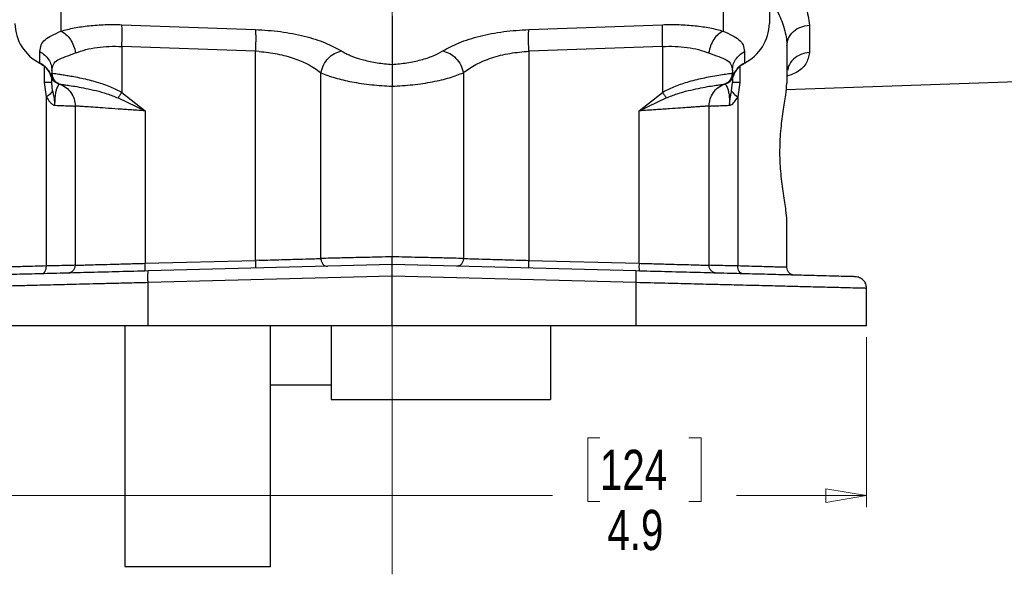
# Model space of a CAD drawing. Header units: inches. Extents: x 0.6 to 16.3, y 0.2 to 11.5.
# Tile 3 of 17: x 3.3 to 6.6, y 4.2 to 6.1. Entities that reach past the tile are written whole.
import ezdxf

# ---------------------------------------------------------------- set-up
doc = ezdxf.new("R2010")
doc.units = ezdxf.units.IN
doc.header["$MEASUREMENT"] = 0
doc.linetypes.add('CENTERX2', pattern=[0.8, 0.5, -0.1, 0.1, -0.1])
doc.styles.add('SLDTEXTSTYLE0', font='TXT', dxfattribs={"width": 0.75})
doc.dimstyles.new('SLDDIMSTYLE1', dxfattribs={"dimtxt": 0.137795, "dimasz": 0.14, "dimexe": 0, "dimexo": 0.0625, "dimgap": 0.034449, "dimtad": 0, "dimdec": 1, "dimlfac": 1.5, "dimrnd": 1e-09, "dimzin": 12, "dimdsep": 46, "dimtxsty": 'SLDTEXTSTYLE0', "dimblk1": 'CLOSED', "dimblk2": 'CLOSED', "dimsah": 1, "dimcen": 0.09, "dimadec": 0, "dimazin": 3, "dimtfac": 1, "dimtdec": 1, "dimtofl": 0, "dimtmove": 0, "dimatfit": 3, "dimldrblk": 'CLOSED', "dimfxl": 0, "dimfrac": 2, "dimtolj": 1, "dimtzin": 12, "dimarcsym": 0})

# ---------------------------------------------------------------- blocks, each defined once
blk = doc.blocks.new('_Closed')
at = {"color": 0, "linetype": 'ByBlock', "lineweight": -2}
for p, q in [((-1, 0.166667), (0, 0)), ((-1, 0.166667), (-1, -0.166667)), ((0, 0), (-1, -0.166667)), ((0, 0), (-1, 0))]:
    blk.add_line(p, q, dxfattribs=at)
blk = doc.blocks.new('_D_4')
at = {"color": 7, "linetype": 'Continuous', "lineweight": 0}
for p, q in [((2.9231, 5.0186), (2.9231, 4.4353)), ((6.1764, 5.0186), (6.1764, 4.4353)), ((5.2621, 4.6732), (5.2202, 4.6732)), ((5.2202, 4.6732), (5.2202, 4.4544)), ((5.5676, 4.6732), (5.6096, 4.6732)), ((5.6096, 4.6732), (5.6096, 4.4544)), ((2.9231, 4.4747), (5.0993, 4.4747)), ((6.1764, 4.4747), (5.7304, 4.4747)), ((5.2202, 4.4544), (5.2621, 4.4544)), ((5.6096, 4.4544), (5.5676, 4.4544))]:
    blk.add_line(p, q, dxfattribs=at)
at = {"color": 7, "linetype": 'Continuous', "lineweight": 18, "xscale": 0.14, "yscale": 0.14, "rotation": 180.0000000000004}
blk.add_blockref('_Closed', (2.9231, 4.4747, -1.6791), dxfattribs=at)
at = {"color": 7, "linetype": 'Continuous', "lineweight": 18, "xscale": 0.14, "yscale": 0.14}
blk.add_blockref('_Closed', (6.1764, 4.4747, -1.6791), dxfattribs=at)
at = {"color": 7, "linetype": 'Continuous', "lineweight": 18, "char_height": 0.1378, "attachment_point": 1, "style": 'SLDTEXTSTYLE0'}
for s, insert in [('124', (5.2621, 4.632)), ('4.9', (5.2876, 4.4259))]:
    blk.add_mtext(s, dxfattribs=dict(at, insert=insert))

msp = doc.modelspace()

# ---------------------------------------------------------------- linework, layer by layer
at = {"color": 7, "linetype": 'CENTERX2', "lineweight": 18}
for p, q in [((4.5497, 4.2048), (4.5497, 10.6823)), ((4.5497, 5.8795), (4.5497, 4.2048))]:
    msp.add_line(p, q, dxfattribs=at)
at = {"color": 7, "linetype": 'Continuous', "lineweight": 25}
for p, q in [((5.8431, 6.2138), (5.8431, 6.0952)), ((4.5497, 6.1208), (4.5497, 5.9544)), ((3.6232, 6.0908), (4.081, 6.0743)), ((5.0185, 6.0743), (5.4763, 6.0908)), ((5.9803, 6.089), (5.9803, 5.995)), ((4.081, 5.9997), (3.6232, 6.0162)), ((3.6232, 6.0162), (3.6232, 5.8584)), ((5.4763, 6.0162), (5.0185, 5.9997)), ((5.4763, 6.0162), (5.4763, 5.8584)), ((5.9031, 6.0177), (5.9031, 5.8897)), ((3.342, 5.9592), (3.342, 5.9984)), ((4.0943, 5.9989), (4.081, 5.9997)), ((4.081, 5.282), (4.081, 5.9997)), ((5.0185, 5.9997), (5.0185, 5.282)), ((5.7575, 5.9984), (5.7575, 5.9592)), ((3.3831, 5.9247), (3.3797, 5.9156)), ((3.3831, 5.9331), (3.3831, 5.9247)), ((3.3831, 5.9247), (3.3831, 5.9247)), ((4.3054, 5.2885), (4.3054, 5.9261)), ((4.7941, 5.9261), (4.7941, 5.2885)), ((5.7164, 5.9331), (5.7164, 5.9247)), ((5.7164, 5.9247), (5.7164, 5.9247)), ((5.7198, 5.9156), (5.7164, 5.9247)), ((3.3645, 5.8433), (3.3573, 5.8927)), ((3.3858, 5.8637), (3.3831, 5.8927)), ((3.401, 5.89), (3.4024, 5.8895)), ((3.4024, 5.8895), (3.4067, 5.888)), ((3.403, 5.8892), (3.405, 5.8885)), ((3.405, 5.8885), (3.4058, 5.8883)), ((3.4062, 5.8881), (3.4078, 5.8876)), ((3.4097, 5.887), (3.4098, 5.887)), ((5.6897, 5.887), (5.6903, 5.8872)), ((5.6897, 5.887), (5.6897, 5.887)), ((5.6937, 5.8883), (5.6945, 5.8885)), ((5.6945, 5.8885), (5.6964, 5.8892)), ((5.6953, 5.8894), (5.6984, 5.8899)), ((5.7136, 5.8637), (5.7164, 5.8927)), ((5.7164, 5.9066), (5.7164, 5.8927)), ((5.7422, 5.8927), (5.735, 5.8433)), ((5.901, 5.8682), (6.9108, 5.9035)), ((3.3645, 5.2628), (3.3645, 5.8433)), ((3.6232, 5.8584), (3.7032, 5.795)), ((5.3963, 5.795), (5.4763, 5.8584)), ((5.735, 5.8433), (5.735, 5.2628)), ((3.4631, 5.8116), (3.4631, 5.2651)), ((3.61, 5.8394), (3.7032, 5.795)), ((5.3963, 5.795), (5.4895, 5.8394)), ((5.6364, 5.2651), (5.6364, 5.8116)), ((3.7032, 5.795), (3.7032, 5.2721)), ((5.3963, 5.2721), (5.3963, 5.795)), ((5.9031, 5.2581), (5.9031, 5.4195)), ((3.7032, 5.2721), (4.081, 5.282)), ((4.5497, 5.2676), (3.7138, 5.2457)), ((4.0943, 5.2823), (4.081, 5.282)), ((5.3856, 5.2457), (4.5497, 5.2676)), ((5.0185, 5.282), (5.3963, 5.2721)), ((4.5497, 5.2276), (3.7128, 5.2057)), ((3.7128, 5.0579), (3.7128, 5.2057)), ((5.3867, 5.2057), (4.5497, 5.2276)), ((4.5497, 5.0579), (4.5497, 5.2276)), ((5.3867, 5.0579), (5.3867, 5.2057)), ((6.1764, 5.0579), (6.1764, 5.186)), ((4.5497, 5.0579), (3.7128, 5.0579)), ((5.3867, 5.0579), (4.5497, 5.0579)), ((4.1331, 4.8546), (4.3411, 4.8546)), ((4.3411, 4.8043), (5.0931, 4.8043)), ((3.6331, 4.2313), (4.1331, 4.2313))]:
    msp.add_line(p, q, dxfattribs=at)
at = {"color": 8, "linetype": 'Continuous', "lineweight": 25}
for p, q in [((3.4144, 6.1369), (3.4144, 6.0687)), ((5.6851, 6.1369), (5.6851, 6.0687)), ((3.3573, 5.8927), (3.3573, 5.9481)), ((5.7422, 5.9476), (5.7422, 5.8927))]:
    msp.add_line(p, q, dxfattribs=at)
at = {"color": 7, "linetype": 'Continuous', "lineweight": 25, "flags": 128}
for points in [[(3.3434, 5.9579), (3.3427, 5.9577), (3.3422, 5.9582), (3.342, 5.9592)], [(5.7575, 5.9592), (5.7573, 5.9582), (5.757, 5.9578)]]:
    msp.add_lwpolyline(points, dxfattribs=at)
at = {"color": 7, "linetype": 'Continuous', "lineweight": 25}
for centre, radius, start, end in [((3.4107, 6.0974), 0.1543, 180.8345, 243.552), ((5.6888, 6.0974), 0.1543, 296.448, 359.1655), ((3.3076, 5.8915), 0.0759, 18.4795, 63.0936), ((5.7919, 5.8915), 0.0759, 116.9064, 161.5203)]:
    msp.add_arc(centre, radius, start, end, dxfattribs=at)
at = {"color": 8, "linetype": 'Continuous', "lineweight": 25}
for points, knots in [([(5.8781, 6.2838), (5.8969, 6.2627), (5.9364, 6.2186), (5.9723, 6.1516), (5.9776, 6.1098), (5.9803, 6.089)], [0, 0, 0, 0, 0.3129051, 0.6566476, 1, 1, 1, 1]), ([(5.8431, 6.1826), (5.8454, 6.1792), (5.8518, 6.1699), (5.8634, 6.1501), (5.8768, 6.1245), (5.8885, 6.096), (5.8968, 6.0689), (5.9021, 6.0426), (5.9028, 6.0258), (5.9031, 6.0177)], [0, 0, 0, 0, 0.059371, 0.161744, 0.34573, 0.508352, 0.670782, 0.840827, 1, 1, 1, 1]), ([(5.9803, 5.995), (5.9777, 5.9816), (5.9725, 5.955), (5.944, 5.9285), (5.9128, 5.9174), (5.9031, 5.9139)], [0, 0, 0, 0, 0.40642, 0.814276, 1, 1, 1, 1]), ([(5.9803, 5.995), (5.9701, 5.9936), (5.9496, 5.9907), (5.9245, 5.9732), (5.9089, 5.9533), (5.9068, 5.9393), (5.9062, 5.9348)], [0, 0, 0, 0, 0.288024, 0.576047, 0.864071, 1, 1, 1, 1])]:
    msp.add_open_spline(points, degree=3, knots=knots, dxfattribs=at)
at = {"color": 7, "linetype": 'Continuous', "lineweight": 25}
for points, knots in [([(3.4144, 6.0687), (3.4291, 6.0726), (3.4585, 6.0804), (3.5103, 6.0877), (3.5655, 6.0917), (3.604, 6.0911), (3.6232, 6.0908)], [0, 0, 0, 0, 0.252709, 0.503018, 0.751767, 1, 1, 1, 1]), ([(5.4763, 6.0908), (5.4955, 6.0911), (5.534, 6.0917), (5.5892, 6.0877), (5.641, 6.0804), (5.6704, 6.0726), (5.6851, 6.0687)], [0, 0, 0, 0, 0.248233, 0.496982, 0.747291, 1, 1, 1, 1]), ([(3.342, 5.9984), (3.3429, 6.0063), (3.3446, 6.022), (3.3587, 6.0392), (3.3808, 6.0533), (3.4033, 6.0636), (3.4144, 6.0687)], [0, 0, 0, 0, 0.264654, 0.523073, 0.764409, 1, 1, 1, 1]), ([(3.4144, 6.0687), (3.4202, 6.0655), (3.4318, 6.059), (3.447, 6.0411), (3.4589, 6.0189), (3.4626, 6.0024), (3.4645, 5.9941)], [0, 0, 0, 0, 0.249968, 0.49994, 0.749803, 1, 1, 1, 1]), ([(4.081, 6.0743), (4.11, 6.0724), (4.1683, 6.0686), (4.2505, 6.0523), (4.3235, 6.0297), (4.3585, 6.0104), (4.3762, 6.0007)], [0, 0, 0, 0, 0.244482, 0.491961, 0.74376, 1, 1, 1, 1]), ([(4.7233, 6.0007), (4.741, 6.0104), (4.7759, 6.0297), (4.849, 6.0523), (4.9312, 6.0686), (4.9895, 6.0724), (5.0185, 6.0743)], [0, 0, 0, 0, 0.25624, 0.508038, 0.755526, 1, 1, 1, 1]), ([(5.6851, 6.0687), (5.6793, 6.0655), (5.6676, 6.0591), (5.6525, 6.0411), (5.6407, 6.0188), (5.6369, 6.0023), (5.635, 5.9941)], [0, 0, 0, 0, 0.250197, 0.50006, 0.750032, 1, 1, 1, 1]), ([(5.6851, 6.0687), (5.696, 6.0636), (5.7184, 6.0533), (5.7407, 6.0393), (5.7549, 6.022), (5.7566, 6.0063), (5.7575, 5.9984)], [0, 0, 0, 0, 0.23134, 0.476902, 0.735333, 1, 1, 1, 1]), ([(3.4645, 5.9941), (3.4758, 5.998), (3.4981, 6.0058), (3.5376, 6.0131), (3.5794, 6.0172), (3.6087, 6.0165), (3.6232, 6.0162)], [0, 0, 0, 0, 0.257942, 0.505164, 0.754847, 1, 1, 1, 1]), ([(5.4763, 6.0162), (5.4909, 6.0165), (5.5201, 6.0171), (5.5621, 6.0131), (5.6015, 6.0058), (5.6237, 5.998), (5.635, 5.9941)], [0, 0, 0, 0, 0.246394, 0.494827, 0.743394, 1, 1, 1, 1]), ([(3.3831, 5.9331), (3.384, 5.9408), (3.3859, 5.9559), (3.4023, 5.9705), (3.4281, 5.9809), (3.4523, 5.9897), (3.4645, 5.9941)], [0, 0, 0, 0, 0.254168, 0.504669, 0.752418, 1, 1, 1, 1]), ([(4.0943, 5.9989), (4.1152, 5.9966), (4.1574, 5.9919), (4.2133, 5.9762), (4.2657, 5.9547), (4.291, 5.9365), (4.3054, 5.9261)], [0, 0, 0, 0, 0.240931, 0.486967, 0.707862, 1, 1, 1, 1]), ([(4.3054, 5.9261), (4.3079, 5.935), (4.3131, 5.9528), (4.3301, 5.9761), (4.3519, 5.9938), (4.3681, 5.9984), (4.3762, 6.0007)], [0, 0, 0, 0, 0.249953, 0.499901, 0.749686, 1, 1, 1, 1]), ([(4.3762, 6.0007), (4.3802, 5.9983), (4.3882, 5.9935), (4.4012, 5.9873), (4.4139, 5.982), (4.4245, 5.9781), (4.4342, 5.9749), (4.4425, 5.9724), (4.463, 5.9667), (4.498, 5.959), (4.5326, 5.9559), (4.5497, 5.9544)], [0, 0, 0, 0, 0.104569, 0.208887, 0.285784, 0.362343, 0.410875, 0.45947, 0.508235, 0.755683, 1, 1, 1, 1]), ([(4.5497, 5.9544), (4.5669, 5.9559), (4.6015, 5.959), (4.6495, 5.9695), (4.6921, 5.9833), (4.7129, 5.9949), (4.7233, 6.0007)], [0, 0, 0, 0, 0.244577, 0.492289, 0.744095, 1, 1, 1, 1]), ([(4.7233, 6.0007), (4.7314, 5.9984), (4.7476, 5.9938), (4.7694, 5.9761), (4.7864, 5.9528), (4.7916, 5.935), (4.7941, 5.9261)], [0, 0, 0, 0, 0.250314, 0.500099, 0.750047, 1, 1, 1, 1]), ([(4.7941, 5.9261), (4.8075, 5.9358), (4.8339, 5.955), (4.8896, 5.9777), (4.9522, 5.994), (4.9968, 5.9978), (5.0185, 5.9997)], [0, 0, 0, 0, 0.2603721, 0.513456, 0.7633458, 1, 1, 1, 1]), ([(5.635, 5.9941), (5.6472, 5.9897), (5.6714, 5.9809), (5.6972, 5.9705), (5.7136, 5.9559), (5.7155, 5.9408), (5.7164, 5.9331)], [0, 0, 0, 0, 0.247582, 0.495331, 0.745832, 1, 1, 1, 1]), ([(3.3434, 5.9579), (3.3494, 5.9542), (3.3613, 5.9467), (3.374, 5.9306), (3.3814, 5.9167), (3.3824, 5.9082), (3.3826, 5.9062)], [0, 0, 0, 0, 0.304244, 0.607202, 0.908956, 1, 1, 1, 1]), ([(4.5497, 5.9544), (4.5497, 5.952), (4.5497, 5.9453), (4.5497, 5.9274), (4.5497, 5.9032), (4.5497, 5.8871), (4.5497, 5.8795)], [0, 0, 0, 0, 0.1764719, 0.4994068, 0.763755, 1, 1, 1, 1]), ([(5.7282, 5.9323), (5.732, 5.9371), (5.7393, 5.9463), (5.7499, 5.9544), (5.7562, 5.9573), (5.7571, 5.9577)], [0, 0, 0, 0, 0.481489, 0.930261, 1, 1, 1, 1]), ([(3.403, 5.8892), (3.4002, 5.8904), (3.3943, 5.8931), (3.3873, 5.8996), (3.3822, 5.9072), (3.3805, 5.9128), (3.3797, 5.9156)], [0, 0, 0, 0, 0.233527, 0.496851, 0.748082, 1, 1, 1, 1]), ([(3.3831, 5.9247), (3.3846, 5.9245), (3.3874, 5.924), (3.403, 5.9219), (3.4208, 5.9192), (3.4384, 5.9164), (3.4593, 5.9126), (3.4834, 5.9078), (3.5102, 5.9016), (3.5434, 5.8925), (3.5821, 5.8801), (3.6102, 5.8653), (3.6232, 5.8584)], [0, 0, 0, 0, 0.138962, 0.269113, 0.351108, 0.429263, 0.503625, 0.592869, 0.67655, 0.754827, 0.887083, 1, 1, 1, 1]), ([(3.3831, 5.9247), (3.3835, 5.9206), (3.3843, 5.9124), (3.39, 5.9013), (3.3985, 5.8921), (3.406, 5.8887), (3.4098, 5.887)], [0, 0, 0, 0, 0.2500646, 0.5, 0.7499354, 1, 1, 1, 1]), ([(3.3845, 5.9138), (3.3849, 5.9126), (3.3856, 5.91), (3.3869, 5.9073), (3.3877, 5.9058)], [0, 0, 0, 0, 0.446171, 1, 1, 1, 1]), ([(4.3054, 5.9261), (4.3209, 5.9199), (4.3503, 5.9081), (4.4111, 5.8941), (4.4778, 5.8839), (4.5262, 5.8809), (4.5497, 5.8795)], [0, 0, 0, 0, 0.265995, 0.504203, 0.758357, 1, 1, 1, 1]), ([(4.5497, 5.8795), (4.5735, 5.881), (4.6219, 5.8839), (4.6894, 5.8942), (4.7499, 5.9083), (4.7793, 5.9201), (4.7941, 5.9261)], [0, 0, 0, 0, 0.243405, 0.495793, 0.743944, 1, 1, 1, 1]), ([(5.4763, 5.8584), (5.4893, 5.8653), (5.5095, 5.876), (5.5386, 5.8866), (5.5632, 5.8945), (5.5893, 5.9015), (5.6161, 5.9078), (5.6439, 5.9134), (5.6711, 5.9181), (5.6948, 5.9217), (5.7121, 5.924), (5.7149, 5.9245), (5.7164, 5.9247)], [0, 0, 0, 0, 0.112911, 0.176582, 0.245364, 0.323626, 0.407307, 0.496563, 0.609435, 0.73088, 0.861033, 1, 1, 1, 1]), ([(5.6897, 5.887), (5.6935, 5.8887), (5.7009, 5.8921), (5.7095, 5.9013), (5.7152, 5.9124), (5.716, 5.9206), (5.7164, 5.9247)], [0, 0, 0, 0, 0.2500646, 0.5, 0.7499354, 1, 1, 1, 1]), ([(5.6964, 5.8892), (5.6992, 5.8904), (5.7052, 5.8931), (5.7122, 5.8996), (5.7173, 5.9072), (5.719, 5.9128), (5.7198, 5.9156)], [0, 0, 0, 0, 0.233152, 0.496846, 0.748077, 1, 1, 1, 1]), ([(5.7195, 5.9132), (5.7196, 5.9138), (5.7206, 5.9206), (5.7239, 5.9273), (5.7282, 5.9322), (5.7282, 5.9323)], [0, 0, 0, 0, 0.090182, 0.993021, 1, 1, 1, 1]), ([(3.3831, 5.8927), (3.3831, 5.8969), (3.3831, 5.9025), (3.3831, 5.9058), (3.3831, 5.9066)], [0, 0, 0, 0, 0.76331, 1, 1, 1, 1]), ([(3.4097, 5.887), (3.4092, 5.8868), (3.4081, 5.8865), (3.4027, 5.8804), (3.3981, 5.8688), (3.3952, 5.8558), (3.3934, 5.8402), (3.3927, 5.8255), (3.3927, 5.818), (3.3927, 5.8142)], [0, 0, 0, 0, 0.283626, 0.55181, 0.675782, 0.791237, 0.898583, 0.949807, 1, 1, 1, 1]), ([(3.4098, 5.887), (3.4107, 5.8868), (3.4125, 5.8865), (3.4245, 5.8849), (3.443, 5.8823), (3.4681, 5.8784), (3.4988, 5.8727), (3.5339, 5.8649), (3.5716, 5.8548), (3.5973, 5.8445), (3.61, 5.8394)], [0, 0, 0, 0, 0.12446, 0.249254, 0.374506, 0.50025, 0.626407, 0.752472, 0.877609, 1, 1, 1, 1]), ([(5.4895, 5.8394), (5.5022, 5.8445), (5.5278, 5.8548), (5.5656, 5.8649), (5.6007, 5.8727), (5.6314, 5.8784), (5.6565, 5.8823), (5.675, 5.8849), (5.687, 5.8865), (5.6888, 5.8868), (5.6897, 5.887)], [0, 0, 0, 0, 0.1223905, 0.2475281, 0.3735932, 0.4997496, 0.6254944, 0.7507457, 0.8755397, 1, 1, 1, 1]), ([(5.6897, 5.887), (5.6903, 5.8868), (5.6913, 5.8865), (5.6968, 5.8804), (5.7014, 5.8688), (5.7043, 5.8558), (5.7061, 5.8402), (5.7068, 5.8255), (5.7068, 5.818), (5.7068, 5.8142)], [0, 0, 0, 0, 0.283626, 0.55181, 0.675782, 0.791237, 0.898583, 0.949807, 1, 1, 1, 1]), ([(5.9031, 5.4195), (5.9024, 5.4301), (5.9008, 5.4536), (5.8912, 5.5089), (5.8823, 5.5775), (5.8783, 5.6518), (5.8817, 5.7264), (5.8903, 5.7943), (5.9003, 5.8525), (5.9022, 5.8773), (5.9031, 5.8897)], [0, 0, 0, 0, 0.110482, 0.244407, 0.370029, 0.495469, 0.620683, 0.746398, 0.872841, 1, 1, 1, 1]), ([(3.3858, 5.8637), (3.3835, 5.8602), (3.3794, 5.8538), (3.3691, 5.8465), (3.3645, 5.8433)], [0, 0, 0, 0, 0.559542, 1, 1, 1, 1]), ([(3.3645, 5.8433), (3.3682, 5.837), (3.3739, 5.8272), (3.3826, 5.8192), (3.3881, 5.8155), (3.3911, 5.8147), (3.3927, 5.8142)], [0, 0, 0, 0, 0.471076, 0.725986, 0.860299, 1, 1, 1, 1]), ([(3.3858, 5.8637), (3.3868, 5.8585), (3.3883, 5.8501), (3.3904, 5.8391), (3.3915, 5.8318), (3.3921, 5.8268), (3.3924, 5.8233), (3.3925, 5.8209), (3.3926, 5.8192), (3.3926, 5.818), (3.3927, 5.8173), (3.3927, 5.8169), (3.3927, 5.8168), (3.3927, 5.8167), (3.3927, 5.816), (3.3927, 5.8152), (3.3927, 5.8144), (3.3927, 5.8142), (3.3927, 5.8142), (3.3927, 5.8141), (3.3927, 5.8141), (3.3927, 5.8141), (3.3927, 5.8141), (3.3927, 5.8141), (3.3927, 5.8141), (3.3927, 5.8142), (3.3927, 5.8142), (3.3927, 5.8142), (3.3927, 5.8142)], [0, 0, 0, 0, 0.324418, 0.531042, 0.667924, 0.761192, 0.825831, 0.870965, 0.902534, 0.924524, 0.939681, 0.944437, 0.947064, 0.948499, 0.952111, 0.983457, 0.995934, 0.997431, 0.997855, 0.99798, 0.998045, 0.998052, 0.998058, 0.998063, 0.998071, 0.998139, 0.998474, 1, 1, 1, 1]), ([(5.7068, 5.8142), (5.7068, 5.8142), (5.7068, 5.8142), (5.7068, 5.8142), (5.7068, 5.8141), (5.7068, 5.8141), (5.7068, 5.8141), (5.7068, 5.8141), (5.7068, 5.8141), (5.7068, 5.8142), (5.7068, 5.8142), (5.7068, 5.815), (5.7068, 5.8158), (5.7068, 5.817), (5.7069, 5.8192), (5.7072, 5.8264), (5.7086, 5.8365), (5.7112, 5.8501), (5.7127, 5.8585), (5.7136, 5.8637)], [0, 0, 0, 0, 0.001527, 0.001862, 0.00193, 0.001938, 0.001943, 0.001948, 0.001956, 0.002021, 0.00257, 0.004067, 0.0479, 0.051514, 0.075494, 0.174199, 0.468825, 0.675501, 1, 1, 1, 1]), ([(5.7068, 5.8142), (5.7083, 5.8147), (5.7141, 5.8163), (5.7245, 5.8257), (5.7313, 5.837), (5.735, 5.8433)], [0, 0, 0, 0, 0.1398893, 0.5282904, 1, 1, 1, 1]), ([(3.3927, 5.8142), (3.4036, 5.8138), (3.4252, 5.813), (3.4468, 5.8122), (3.4606, 5.8117), (3.4623, 5.8116), (3.4631, 5.8116)], [0, 0, 0, 0, 0.258254, 0.511, 0.758246, 1, 1, 1, 1]), ([(3.7032, 5.795), (3.6936, 5.7957), (3.6756, 5.7969), (3.6507, 5.7986), (3.6292, 5.8001), (3.6008, 5.8021), (3.5674, 5.8044), (3.5307, 5.8069), (3.5009, 5.8089), (3.4791, 5.8104), (3.4656, 5.8114), (3.4639, 5.8115), (3.4631, 5.8116)], [0, 0, 0, 0, 0.074501, 0.14107, 0.199705, 0.250405, 0.380873, 0.50051, 0.630176, 0.756636, 0.879904, 1, 1, 1, 1]), ([(5.6364, 5.8116), (5.6356, 5.8115), (5.634, 5.8114), (5.6227, 5.8106), (5.6098, 5.8097), (5.5977, 5.8089), (5.5835, 5.8079), (5.5643, 5.8066), (5.5376, 5.8047), (5.4998, 5.8021), (5.4519, 5.7988), (5.4156, 5.7963), (5.3963, 5.795)], [0, 0, 0, 0, 0.1200751, 0.2433391, 0.3062443, 0.369956, 0.4344761, 0.4998066, 0.5988644, 0.7152608, 0.8489795, 1, 1, 1, 1]), ([(5.6364, 5.8116), (5.6372, 5.8116), (5.6389, 5.8117), (5.6527, 5.8122), (5.6743, 5.813), (5.6959, 5.8138), (5.7068, 5.8142)], [0, 0, 0, 0, 0.241747, 0.48899, 0.741738, 1, 1, 1, 1]), ([(3.4631, 5.2651), (3.4636, 5.2651), (3.4647, 5.2652), (3.4743, 5.2655), (3.491, 5.2661), (3.5164, 5.2669), (3.5508, 5.2678), (3.5942, 5.269), (3.6458, 5.2704), (3.6837, 5.2715), (3.7032, 5.2721)], [0, 0, 0, 0, 0.097712, 0.203225, 0.316537, 0.437647, 0.566551, 0.703248, 0.847732, 1, 1, 1, 1]), ([(4.0943, 5.2823), (4.1199, 5.2831), (4.168, 5.2845), (4.2293, 5.2862), (4.2748, 5.2875), (4.2958, 5.2882), (4.3054, 5.2885)], [0, 0, 0, 0, 0.308019, 0.577421, 0.808108, 1, 1, 1, 1]), ([(4.5497, 5.2943), (4.5344, 5.2939), (4.5047, 5.2932), (4.4505, 5.292), (4.3934, 5.2906), (4.3408, 5.2893), (4.3164, 5.2887), (4.3054, 5.2885)], [0, 0, 0, 0, 0.159159, 0.308606, 0.57776, 0.808252, 1, 1, 1, 1]), ([(4.3054, 5.2885), (4.3055, 5.2867), (4.3057, 5.2832), (4.3076, 5.2764), (4.3109, 5.2704), (4.3156, 5.266), (4.3209, 5.2626), (4.3253, 5.2621), (4.3283, 5.2618)], [0, 0, 0, 0, 0.125234, 0.250538, 0.499835, 0.624827, 0.750163, 1, 1, 1, 1]), ([(4.5497, 5.2676), (4.5497, 5.2678), (4.5498, 5.2684), (4.5498, 5.2721), (4.5498, 5.2769), (4.5498, 5.2818), (4.5497, 5.2877), (4.5497, 5.292), (4.5497, 5.2943)], [0, 0, 0, 0, 0.188996, 0.418154, 0.548143, 0.688565, 0.839272, 1, 1, 1, 1]), ([(4.7941, 5.2885), (4.7831, 5.2887), (4.7587, 5.2893), (4.7061, 5.2906), (4.649, 5.292), (4.5947, 5.2932), (4.5651, 5.2939), (4.5497, 5.2943)], [0, 0, 0, 0, 0.191748, 0.42224, 0.691394, 0.840841, 1, 1, 1, 1]), ([(4.5497, 5.2276), (4.5497, 5.2328), (4.5497, 5.2429), (4.5497, 5.256), (4.5497, 5.2636), (4.5497, 5.2671), (4.5497, 5.2674), (4.5497, 5.2676)], [0, 0, 0, 0, 0.245809, 0.483726, 0.730788, 0.862768, 1, 1, 1, 1]), ([(4.7941, 5.2885), (4.7938, 5.2849), (4.7932, 5.2796), (4.7903, 5.2734), (4.7865, 5.2679), (4.7813, 5.2641), (4.7757, 5.262), (4.7727, 5.2619), (4.7712, 5.2618)], [0, 0, 0, 0, 0.249836, 0.375172, 0.500165, 0.749463, 0.874766, 1, 1, 1, 1]), ([(4.7941, 5.2885), (4.8038, 5.2882), (4.8255, 5.2875), (4.8732, 5.2861), (4.9259, 5.2846), (4.9765, 5.2832), (5.0042, 5.2824), (5.0185, 5.282)], [0, 0, 0, 0, 0.184488, 0.412554, 0.684086, 0.836582, 1, 1, 1, 1]), ([(5.3963, 5.2721), (5.4158, 5.2715), (5.4537, 5.2704), (5.5053, 5.269), (5.5487, 5.2678), (5.5831, 5.2669), (5.6085, 5.2661), (5.6252, 5.2655), (5.6347, 5.2652), (5.6359, 5.2651), (5.6364, 5.2651)], [0, 0, 0, 0, 0.152262, 0.296742, 0.433436, 0.56234, 0.68345, 0.796765, 0.902282, 1, 1, 1, 1]), ([(3.7138, 5.2457), (3.6805, 5.2448), (3.6137, 5.2431), (3.5161, 5.2405), (3.4223, 5.2381), (3.3338, 5.2358), (3.2521, 5.2336), (3.1784, 5.2317), (3.1139, 5.23), (3.0596, 5.2286), (3.0165, 5.2274), (2.9854, 5.2266), (2.9657, 5.2261), (2.9632, 5.2261), (2.962, 5.226)], [0, 0, 0, 0, 0.083378, 0.166781, 0.250038, 0.333369, 0.416763, 0.500053, 0.58336, 0.666744, 0.750037, 0.833357, 0.916835, 1, 1, 1, 1]), ([(3.3645, 5.2628), (3.3384, 5.2621), (3.2871, 5.2607), (3.2351, 5.2592), (3.2023, 5.2583), (3.1984, 5.2582), (3.1964, 5.2581)], [0, 0, 0, 0, 0.261987, 0.515981, 0.761984, 1, 1, 1, 1]), ([(3.3475, 5.2361), (3.3498, 5.2366), (3.3543, 5.2375), (3.36, 5.2437), (3.3638, 5.2524), (3.3643, 5.2593), (3.3645, 5.2628)], [0, 0, 0, 0, 0.249931, 0.499872, 0.749567, 1, 1, 1, 1]), ([(3.4631, 5.2651), (3.4619, 5.2651), (3.4596, 5.265), (3.4404, 5.2646), (3.4099, 5.2638), (3.3798, 5.2631), (3.3645, 5.2628)], [0, 0, 0, 0, 0.2380182, 0.4840228, 0.7380161, 1, 1, 1, 1]), ([(6.1375, 5.226), (6.1362, 5.2261), (6.1338, 5.2261), (6.1141, 5.2266), (6.083, 5.2274), (6.0398, 5.2286), (5.9856, 5.23), (5.9211, 5.2317), (5.8474, 5.2336), (5.7657, 5.2358), (5.6771, 5.2381), (5.5833, 5.2405), (5.4857, 5.2431), (5.419, 5.2448), (5.3856, 5.2457)], [0, 0, 0, 0, 0.083286, 0.166663, 0.249963, 0.333276, 0.41666, 0.499946, 0.583257, 0.666651, 0.749961, 0.833304, 0.916696, 1, 1, 1, 1]), ([(5.735, 5.2628), (5.7197, 5.2631), (5.6896, 5.2638), (5.6591, 5.2646), (5.6399, 5.265), (5.6376, 5.2651), (5.6364, 5.2651)], [0, 0, 0, 0, 0.261982, 0.515974, 0.76198, 1, 1, 1, 1]), ([(5.752, 5.2361), (5.7497, 5.2366), (5.7452, 5.2375), (5.7395, 5.2437), (5.7357, 5.2524), (5.7352, 5.2593), (5.735, 5.2628)], [0, 0, 0, 0, 0.250433, 0.500128, 0.750069, 1, 1, 1, 1]), ([(5.9031, 5.2581), (5.9011, 5.2582), (5.8972, 5.2583), (5.8644, 5.2592), (5.8124, 5.2607), (5.7611, 5.2621), (5.735, 5.2628)], [0, 0, 0, 0, 0.238014, 0.484016, 0.73801, 1, 1, 1, 1]), ([(3.7128, 5.2057), (3.6915, 5.2052), (3.6504, 5.2042), (3.5917, 5.2027), (3.5382, 5.2014), (3.4899, 5.2002), (3.4468, 5.1991), (3.3942, 5.1978), (3.333, 5.1963), (3.2654, 5.1946), (3.2051, 5.1931), (3.1428, 5.1915), (3.0813, 5.19), (3.0247, 5.1886), (2.9798, 5.1875), (2.9474, 5.1866), (2.9269, 5.1861), (2.9243, 5.1861), (2.9231, 5.186)], [0, 0, 0, 0, 0.050623, 0.097671, 0.141143, 0.18104, 0.217361, 0.250105, 0.316926, 0.380869, 0.441935, 0.500123, 0.585888, 0.669203, 0.750068, 0.834153, 0.917463, 1, 1, 1, 1]), ([(6.1764, 5.186), (6.1752, 5.1861), (6.1729, 5.1861), (6.1534, 5.1866), (6.1273, 5.1873), (6.0998, 5.188), (6.0758, 5.1886), (6.0486, 5.1892), (6.0181, 5.19), (5.9846, 5.1908), (5.9423, 5.1919), (5.8875, 5.1933), (5.8156, 5.1951), (5.7376, 5.197), (5.656, 5.1991), (5.5734, 5.2011), (5.4828, 5.2033), (5.4193, 5.2049), (5.3867, 5.2057)], [0, 0, 0, 0, 0.0797681, 0.1609509, 0.2435491, 0.2854003, 0.327606, 0.3701664, 0.4130816, 0.4563516, 0.4999766, 0.5640666, 0.6358515, 0.7153292, 0.7800044, 0.8490084, 0.9223405, 1, 1, 1, 1]), ([(4.1331, 4.2313), (4.1331, 4.2336), (4.1331, 4.2383), (4.1331, 4.2761), (4.1331, 4.3358), (4.1331, 4.4185), (4.1331, 4.5222), (4.1331, 4.6452), (4.1331, 4.7859), (4.1331, 4.924), (4.1331, 5.0191), (4.1331, 5.0579)], [0, 0, 0, 0, 0.115092, 0.230184, 0.345276, 0.460368, 0.57546, 0.690552, 0.805644, 0.920736, 1, 1, 1, 1]), ([(4.3411, 5.0579), (4.3411, 5.0564), (4.3411, 5.0269), (4.3411, 4.9787), (4.3411, 4.9159), (4.3411, 4.8668), (4.3411, 4.8311), (4.3411, 4.8085), (4.3411, 4.8057), (4.3411, 4.8043)], [0, 0, 0, 0, 0.009104, 0.174253, 0.339402, 0.504552, 0.669701, 0.834851, 1, 1, 1, 1]), ([(5.0931, 5.0579), (5.0931, 5.0564), (5.0931, 5.0269), (5.0931, 4.9787), (5.0931, 4.9159), (5.0931, 4.8668), (5.0931, 4.8311), (5.0931, 4.8085), (5.0931, 4.8057), (5.0931, 4.8043)], [0, 0, 0, 0, 0.0091037, 0.174253, 0.3394024, 0.5045518, 0.6697012, 0.8348506, 1, 1, 1, 1])]:
    msp.add_open_spline(points, degree=3, knots=knots, dxfattribs=at)
for points in [[(3.6232, 6.0162), (3.6234, 6.0242), (3.6239, 6.0402), (3.6241, 6.062), (3.6239, 6.0801), (3.6234, 6.0872), (3.6232, 6.0908)], [(5.4763, 6.0908), (5.4761, 6.0872), (5.4756, 6.0801), (5.4754, 6.062), (5.4756, 6.0402), (5.4761, 6.0242), (5.4763, 6.0162)], [(5.9031, 6.0177), (5.9042, 6.0268), (5.9065, 6.0451), (5.9242, 6.0683), (5.9497, 6.0849), (5.9701, 6.0876), (5.9803, 6.089)], [(4.081, 6.0743), (4.0813, 6.0707), (4.0818, 6.0637), (4.082, 6.0455), (4.0818, 6.0237), (4.0813, 6.0077), (4.081, 5.9997)], [(5.0185, 5.9997), (5.0182, 6.0077), (5.0177, 6.0237), (5.0175, 6.0455), (5.0177, 6.0637), (5.0182, 6.0707), (5.0185, 6.0743)], [(3.342, 5.9984), (3.3479, 5.9947), (3.3598, 5.9874), (3.3728, 5.9714), (3.3814, 5.953), (3.3825, 5.9397), (3.3831, 5.9331)], [(5.7164, 5.9331), (5.717, 5.9397), (5.718, 5.953), (5.7267, 5.9714), (5.7397, 5.9874), (5.7516, 5.9947), (5.7575, 5.9984)], [(3.4097, 5.887), (3.406, 5.8887), (3.3985, 5.8921), (3.39, 5.9013), (3.3842, 5.9124), (3.3834, 5.9206), (3.3831, 5.9247)], [(5.7164, 5.9247), (5.716, 5.9206), (5.7153, 5.9124), (5.7095, 5.9013), (5.701, 5.8921), (5.6935, 5.8887), (5.6897, 5.887)], [(3.3831, 5.8927), (3.3828, 5.8927), (3.3821, 5.8927), (3.3768, 5.8927), (3.3688, 5.8927), (3.3612, 5.8927), (3.3573, 5.8927)], [(3.4098, 5.887), (3.4173, 5.8835), (3.4323, 5.8767), (3.4493, 5.8584), (3.4609, 5.8362), (3.4623, 5.8198), (3.4631, 5.8116)], [(5.6364, 5.8116), (5.6371, 5.8198), (5.6386, 5.8362), (5.6502, 5.8584), (5.6672, 5.8767), (5.6822, 5.8835), (5.6897, 5.887)], [(5.7422, 5.8927), (5.7383, 5.8927), (5.7307, 5.8927), (5.7227, 5.8927), (5.7174, 5.8927), (5.7167, 5.8927), (5.7164, 5.8927)], [(3.6232, 5.8584), (3.6207, 5.855), (3.6159, 5.8482), (3.6119, 5.8423), (3.61, 5.8394)], [(5.4763, 5.8584), (5.4788, 5.855), (5.4836, 5.8482), (5.4875, 5.8423), (5.4895, 5.8394)], [(5.7136, 5.8637), (5.7156, 5.8606), (5.7196, 5.8543), (5.7299, 5.847), (5.735, 5.8433)], [(3.7025, 5.2454), (3.7026, 5.2458), (3.703, 5.2466), (3.7033, 5.2528), (3.7034, 5.2616), (3.7032, 5.2686), (3.7032, 5.2721)], [(4.081, 5.282), (4.0811, 5.2785), (4.0812, 5.2715), (4.0811, 5.2627), (4.0808, 5.2565), (4.0805, 5.2557), (4.0803, 5.2553)], [(5.0192, 5.2553), (5.019, 5.2557), (5.0186, 5.2565), (5.0183, 5.2627), (5.0183, 5.2715), (5.0184, 5.2785), (5.0185, 5.282)], [(5.3963, 5.2721), (5.3963, 5.2686), (5.3961, 5.2616), (5.3962, 5.2528), (5.3965, 5.2466), (5.3969, 5.2458), (5.397, 5.2454)], [(3.4631, 5.2651), (3.4627, 5.2617), (3.4619, 5.2548), (3.4559, 5.2461), (3.4474, 5.2399), (3.4405, 5.2389), (3.4371, 5.2385)], [(3.7128, 5.2057), (3.7127, 5.211), (3.7125, 5.2214), (3.7126, 5.2346), (3.7131, 5.2439), (3.7136, 5.2451), (3.7138, 5.2457)], [(5.3867, 5.2057), (5.3868, 5.211), (5.387, 5.2214), (5.3869, 5.2346), (5.3864, 5.2439), (5.3859, 5.2451), (5.3856, 5.2457)], [(5.6624, 5.2385), (5.659, 5.2389), (5.6521, 5.2399), (5.6435, 5.2461), (5.6376, 5.2548), (5.6368, 5.2617), (5.6364, 5.2651)], [(5.929, 5.2315), (5.9256, 5.232), (5.9188, 5.2329), (5.9102, 5.2391), (5.9042, 5.2478), (5.9035, 5.2547), (5.9031, 5.2581)], [(6.1764, 5.186), (6.1758, 5.1912), (6.1747, 5.2015), (6.1657, 5.2146), (6.1529, 5.2239), (6.1426, 5.2253), (6.1375, 5.226)], [(3.7128, 5.0579), (3.6778, 5.0579), (3.6077, 5.0579), (3.5052, 5.0579), (3.4066, 5.0579), (3.3136, 5.0579), (3.2277, 5.0579), (3.1503, 5.0579), (3.0826, 5.0579), (3.0256, 5.0579), (2.9803, 5.0579), (2.9476, 5.0579), (2.9269, 5.0579), (2.9244, 5.0579), (2.9231, 5.0579)], [(3.6331, 5.0579), (3.6331, 5.0176), (3.6331, 4.9369), (3.6331, 4.8238), (3.6331, 4.7177), (3.6331, 4.6202), (3.6331, 4.532), (3.6331, 4.4538), (3.6331, 4.3865), (3.6331, 4.3305), (3.6331, 4.2864), (3.6331, 4.2549), (3.6331, 4.235), (3.6331, 4.2325), (3.6331, 4.2313)], [(6.1764, 5.0579), (6.1751, 5.0579), (6.1726, 5.0579), (6.1519, 5.0579), (6.1192, 5.0579), (6.0739, 5.0579), (6.0169, 5.0579), (5.9492, 5.0579), (5.8717, 5.0579), (5.7859, 5.0579), (5.6929, 5.0579), (5.5943, 5.0579), (5.4918, 5.0579), (5.4217, 5.0579), (5.3867, 5.0579)]]:
    msp.add_open_spline(points, degree=3, dxfattribs=at)

# ---------------------------------------------------------------- dimensions: what is measured, and where the dimension line sits
at = {"color": 7, "linetype": 'Continuous', "lineweight": 18}
dim = msp.add_linear_dim(base=(6.1764, 4.4747), p1=(2.9231, 5.0579), p2=(6.1764, 5.0579), dimstyle='SLDDIMSTYLE1', dxfattribs=at)
dim.commit()
dim.dimension.update_dxf_attribs({"geometry": '_D_4', "text_midpoint": (5.4149, 4.4747), "dimtype": 160})

doc.saveas('drawing.dxf')
